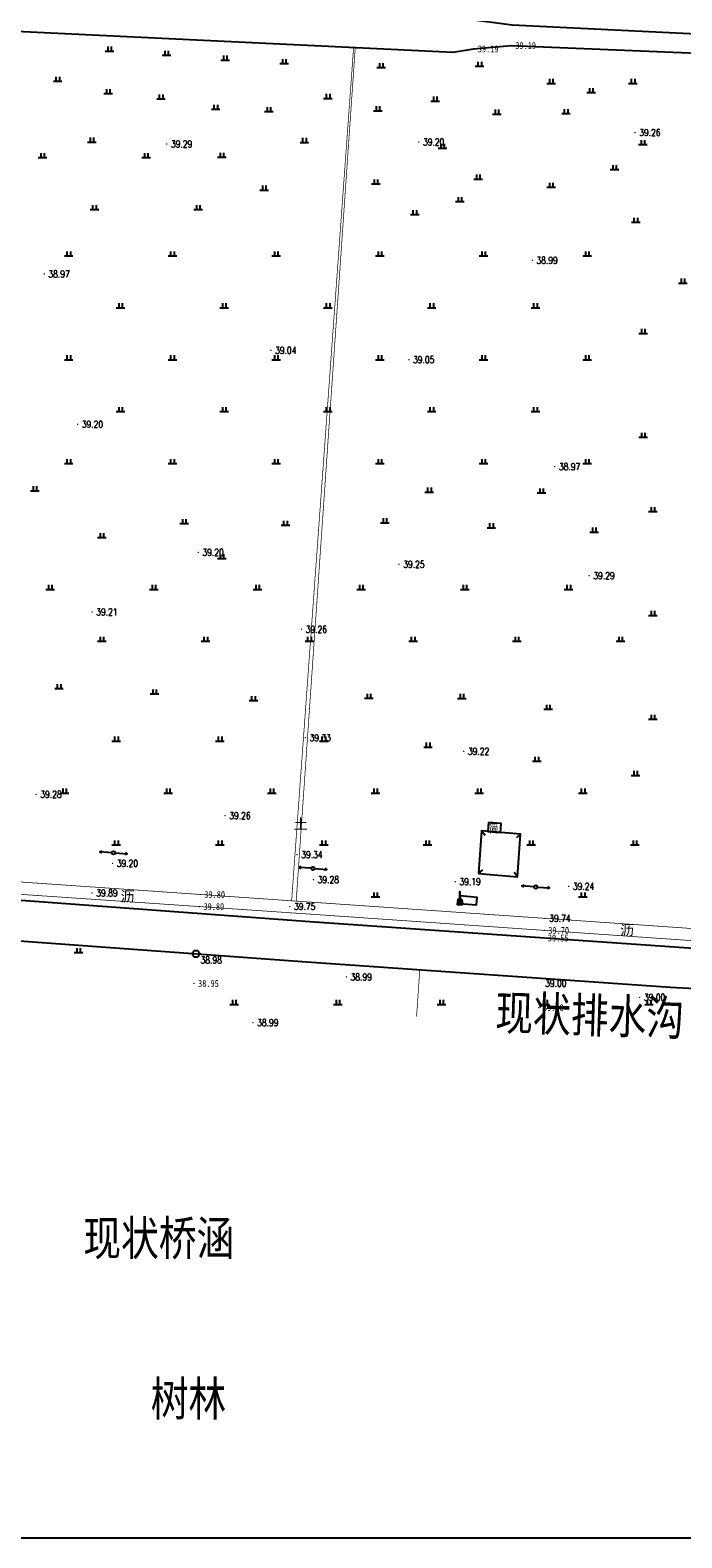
# Model space of a CAD drawing. Extents: x 456755 to 458049, y 3845626 to 3853218.
# Tile 7 of 80: x 457552 to 457741, y 3845626 to 3846061. Entities that reach past the tile are written whole.
import ezdxf
from ezdxf.enums import TextEntityAlignment as Align

# ---------------------------------------------------------------- set-up
doc = ezdxf.new("R2010")
doc.units = 0
doc.header["$PDMODE"] = 34
doc.header["$PDSIZE"] = 0.2
doc.linetypes.add('X2', pattern=[10, 8, -2])
doc.linetypes.add('X3', pattern=[5, 4, -1])
doc.layers.get('0').update_dxf_attribs({"linetype": 'CONTINUOUS'})
for name, color, linetype in [('DLDW', 11, 'CONTINUOUS'), ('DLSS', 4, 'CONTINUOUS'), ('DMTZ', 3, 'CONTINUOUS'), ('GCD', 1, 'CONTINUOUS'), ('GXYZ', 2, 'CONTINUOUS'), ('JMD', 6, 'CONTINUOUS'), ('SXSS', 5, 'CONTINUOUS'), ('ZBTZ', 3, 'CONTINUOUS'), ('零点距', 1, 'CONTINUOUS')]:
    doc.layers.add(name, color=color, linetype=linetype)
doc.styles.add('HZ', font='rs.shx', dxfattribs={"width": 0.8, "bigfont": 'hztxt.shx'})
doc.styles.add('仿宋体', font='仿宋_GB2312.ttf', dxfattribs={"width": 0.8})
doc.styles.add('正等线体', font='simhei.ttf')
doc.styles.add('黑体', font='simhei.ttf')
doc.linetypes.add('10411', pattern='A,2,[150,AAA.SHX,S=1,R=0,X=0,Y=1],2,[151,AAA.SHX,S=1,R=0,X=0,Y=3],1e-11', length=4)
doc.linetypes.add('1161', pattern='A,0,[149,AAA.SHX,S=0.15,R=0,X=0,Y=0],-1.6', length=1.6)
doc.linetypes.add('833', pattern='A,2,[150,AAA.SHX,S=0.8,R=0,X=0,Y=0.8],2,[150,AAA.SHX,S=2,R=0,X=0,Y=2],1e-11', length=4)
doc.linetypes.add('8352', pattern='A,1.5,[145,AAA.SHX,S=1,R=0,X=0,Y=1],1.5,-1,3,-1', length=8)

# ---------------------------------------------------------------- blocks, each defined once
blk = doc.blocks.new('GC200')
at = {"linetype": 'Continuous', "const_width": 0.2, "flags": 128}
blk.add_lwpolyline([(-0.1, 0, 1), (0.1, 0, 1)], format="xyb", close=True, dxfattribs=at)
blk = doc.blocks.new('gc013b')
at = {"linetype": 'Continuous'}
blk.add_line((0.5, 0), (4, 0), dxfattribs=at)
at = {"linetype": 'Continuous', "flags": 128}
blk.add_lwpolyline([(3.39, 0.35), (4, 0), (3.39, -0.35)], dxfattribs=at)
blk = doc.blocks.new('gc170')
at = {"linetype": 'Continuous'}
blk.add_circle((0, 0), 0.5, dxfattribs=at)
blk = doc.blocks.new('*U30')
at = {"linetype": 'Continuous'}
for points in [[(0, 2.5), (0.1, 3.6), (-0.1, 3.6)], [(0, 2.5), (-0.1, 3.6), (-0.1, 1.4)], [(0, 2.5), (-0.1, 1.4), (0.1, 1.4)], [(0, 2.5), (0.1, 1.4), (0.1, 3.6)]]:
    blk.add_solid(points, dxfattribs=at)
blk = doc.blocks.new('*U31')
at = {"linetype": 'Continuous'}
for points in [[(-0.1, -0.1), (-0.6, 0.6), (-0.8, -0.8)], [(-0.1, -0.1), (0.6, 0.6), (-0.6, 0.6)], [(-0.1, -0.1), (0.8, -0.8), (0.6, 0.6)], [(-0.1, -0.1), (-0.8, -0.8), (0.8, -0.8)]]:
    blk.add_solid(points, dxfattribs=at)
blk = doc.blocks.new('gc017')
for p, q in [((-0.6, 0.6), (-0.8, -0.8)), ((-0.6, 0.6), (0.6, 0.6)), ((0.6, 0.6), (0.8, -0.8)), ((-0.8, -0.8), (0.8, -0.8))]:
    blk.add_line(p, q)
for points in [[(0.6, 0.6), (-0.6, 0.6), (-0.8, -0.8), (0.8, -0.8)], [(-0.1, 0.6), (0.1, 0.6), (0.1, 2.8), (-0.1, 2.8)]]:
    blk.add_lwpolyline(points, close=True)
at = {"const_width": 0.2}
blk.add_lwpolyline([(-0.6, 0.6), (-0.6, 0.6), (-0.6, 0.6)], dxfattribs=at)
blk.add_point((0, 0))
at = {"linetype": 'Continuous'}
for name, p in [('*U31', (0, 0)), ('*U30', (0, -0.8))]:
    blk.add_blockref(name, p, dxfattribs=at)
blk = doc.blocks.new('gc119')
for p, q in [((-1.25, 0), (1.25, 0)), ((-0.5, 1.3), (-0.5, 0)), ((0.5, 1.3), (0.5, 0))]:
    blk.add_line(p, q)

msp = doc.modelspace()

# ---------------------------------------------------------------- linework, layer by layer
at = {"linetype": 'Continuous'}
msp.add_lwpolyline([(456966.52, 3845625.6), (458014.33, 3845625.6), (458014.33, 3847107.36), (456966.52, 3847107.36)], close=True, dxfattribs=at)
at = {"layer": 'DLDW', "linetype": '1161', "elevation": 6.49, "flags": 128}
msp.add_lwpolyline([(457676.34, 3845808.89), (457681.3, 3845808.51), (457681.48, 3845810.69), (457676.52, 3845811.11)], close=True, dxfattribs=at)
at = {"layer": 'DLSS', "linetype": 'X3', "const_width": 0.2, "elevation": 6.45, "flags": 128}
msp.add_lwpolyline([(457627.79, 3845809.69), (457645.72, 3846056.34)], dxfattribs=at)
at = {"layer": 'DLSS', "linetype": 'Continuous', "const_width": 0.2, "flags": 128}
for points, elevation in [([(457646.2, 3846056.32), (457629.11, 3845809.61)], 6.03), ([(457753.9, 3845797.48), (457633.2, 3845805.85), (457427.28, 3845819.9), (457345.4, 3845825.98), (457186.57, 3845837.44), (457042.24, 3845848.15), (456997.42, 3845849.83), (456996.26, 3845849.65), (456995.8, 3845849.43), (456995.22, 3845836.19), (456994.47, 3845821.88)], -33.29)]:
    msp.add_lwpolyline(points, dxfattribs=dict(at, elevation=elevation))
at = {"layer": 'DLSS', "linetype": 'X2', "const_width": 0.2, "elevation": 6.18, "flags": 128}
msp.add_lwpolyline([(457755.81, 3845800.85), (457633.67, 3845809.3), (457512.68, 3845817.68), (457428.16, 3845823.28), (457344.11, 3845829.4), (457310.62, 3845831.93)], dxfattribs=at)
at = {"layer": 'DMTZ', "color": 5, "linetype": '10411', "elevation": 6.67, "flags": 128}
for points in [[(457753.75, 3845795.29), (457633.05, 3845803.66), (457516.8, 3845812.18), (457416.09, 3845819.91), (457344.5, 3845825.01), (457186.95, 3845836.27), (457041.88, 3845847.1), (456997.32, 3845848.97)], [(456996.53, 3845836.92), (457041.2, 3845835.45), (457186.1, 3845824.64), (457343.67, 3845813.38), (457415.23, 3845808.28), (457515.93, 3845800.55), (457632.22, 3845792.03), (457737.43, 3845784.74), (457753.29, 3845783.91)]]:
    msp.add_lwpolyline(points, dxfattribs=at)
at = {"layer": 'JMD', "linetype": 'Continuous', "flags": 128}
for points, elevation in [([(457684.76, 3845832.37), (457684.54, 3845829.73), (457688.19, 3845829.43), (457688.41, 3845832.05)], 5.86), ([(457681.87, 3845817.6), (457693.16, 3845816.67), (457694.01, 3845828.96), (457682.71, 3845829.88)], -33.29)]:
    msp.add_lwpolyline(points, close=True, dxfattribs=dict(at, elevation=elevation))
at = {"layer": 'JMD', "linetype": 'Continuous', "elevation": -33.29}
for points in [[(457682.71, 3845829.88), (457683.76, 3845828.67)], [(457694.01, 3845828.96), (457692.8, 3845827.91)], [(457681.87, 3845817.6), (457683.08, 3845818.64)], [(457693.16, 3845816.67), (457692.12, 3845817.89)]]:
    msp.add_lwpolyline(points, dxfattribs=at)
at = {"layer": 'SXSS', "linetype": '833', "flags": 128}
for points, elevation in [([(457768.77, 3846058.99), (457691.57, 3846062.8), (457670.26, 3846065.57), (457327.33, 3846082.08), (457326.68, 3846081.22), (457326.45, 3846080.28)], 5.89), ([(457325.82, 3846072.34), (457327.36, 3846071.67), (457674.56, 3846054.95), (457680.44, 3846055.9), (457691.3, 3846056.88), (457768.52, 3846053.66)], 5.78)]:
    msp.add_lwpolyline(points, dxfattribs=dict(at, elevation=elevation))
at = {"layer": 'ZBTZ', "linetype": 'Continuous', "const_width": 0.2, "elevation": -33.29, "flags": 128}
msp.add_lwpolyline([(457663.93, 3845776.19), (457664.87, 3845789.76)], dxfattribs=at)
at = {"layer": '零点距', "linetype": 'Continuous'}
msp.add_circle((457600.14, 3845794.38, -33.29), 1, dxfattribs=at)

# ---------------------------------------------------------------- block references
at = {"layer": 'DLDW', "linetype": '1161'}
msp.add_blockref('gc017', (457676.46, 3845809.48, -33.29), dxfattribs=at)
at = {"layer": 'GCD', "linetype": 'Continuous'}
ref = msp.add_blockref('GC200', (457691.3, 3846056.88, 5.89), dxfattribs=at)
ref.add_attrib('height', '39.19', dxfattribs={"linetype": 'Continuous', "height": 2, "style": '正等线体', "width": 0.8}).set_placement((457692.5, 3846056.88, 5.89), align=Align.MIDDLE_LEFT)
ref = msp.add_blockref('GC200', (457680.44, 3846055.9, 5.89), dxfattribs=at)
ref.add_attrib('height', '39.19', dxfattribs={"linetype": 'Continuous', "height": 2, "style": '正等线体', "width": 0.8}).set_placement((457681.64, 3846055.9, 5.89), align=Align.MIDDLE_LEFT)
ref = msp.add_blockref('GC200', (457727.14, 3846031.73, -33.25), dxfattribs=at)
ref.add_attrib('height', '39.26', dxfattribs={"linetype": 'Continuous', "height": 2, "style": 'HZ', "width": 0.8}).set_placement((457728.34, 3846031.73, -72.51), align=Align.MIDDLE_LEFT)
ref = msp.add_blockref('GC200', (457591.68, 3846028.43, -33.22), dxfattribs=at)
ref.add_attrib('height', '39.29', dxfattribs={"linetype": 'Continuous', "height": 2, "style": 'HZ', "width": 0.8}).set_placement((457592.88, 3846028.43, -72.51), align=Align.MIDDLE_LEFT)
ref = msp.add_blockref('GC200', (457664.59, 3846028.97, 5.91), dxfattribs=at)
ref.add_attrib('height', '39.20', dxfattribs={"linetype": 'Continuous', "height": 2, "style": 'HZ', "width": 0.8}).set_placement((457665.79, 3846028.97, -33.29), align=Align.MIDDLE_LEFT)
ref = msp.add_blockref('GC200', (457556.23, 3845990.83, 45), dxfattribs=at)
ref.add_attrib('height', '38.97', dxfattribs={"linetype": 'Continuous', "height": 2, "style": 'HZ', "width": 0.8}).set_placement((457557.43, 3845990.83, 6.03), align=Align.MIDDLE_LEFT)
ref = msp.add_blockref('GC200', (457697.41, 3845994.8, 45.02), dxfattribs=at)
ref.add_attrib('height', '38.99', dxfattribs={"linetype": 'Continuous', "height": 2, "style": 'HZ', "width": 0.8}).set_placement((457698.61, 3845994.8, 6.03), align=Align.MIDDLE_LEFT)
ref = msp.add_blockref('GC200', (457621.8, 3845968.79, 45.07), dxfattribs=at)
ref.add_attrib('height', '39.04', dxfattribs={"linetype": 'Continuous', "height": 2, "style": 'HZ', "width": 0.8}).set_placement((457623, 3845968.79, 6.03), align=Align.MIDDLE_LEFT)
ref = msp.add_blockref('GC200', (457661.71, 3845966.08, 45.08), dxfattribs=at)
ref.add_attrib('height', '39.05', dxfattribs={"linetype": 'Continuous', "height": 2, "style": 'HZ', "width": 0.8}).set_placement((457662.91, 3845966.08, 6.03), align=Align.MIDDLE_LEFT)
ref = msp.add_blockref('GC200', (457565.88, 3845947.44, 5.91), dxfattribs=at)
ref.add_attrib('height', '39.20', dxfattribs={"linetype": 'Continuous', "height": 2, "style": 'HZ', "width": 0.8}).set_placement((457567.08, 3845947.44, -33.29), align=Align.MIDDLE_LEFT)
ref = msp.add_blockref('GC200', (457703.92, 3845935.14, 5.68), dxfattribs=at)
ref.add_attrib('height', '38.97', dxfattribs={"linetype": 'Continuous', "height": 2, "style": 'HZ', "width": 0.8}).set_placement((457705.12, 3845935.14, -33.29), align=Align.MIDDLE_LEFT)
ref = msp.add_blockref('GC200', (457600.79, 3845910.39, -33.3), dxfattribs=at)
ref.add_attrib('height', '39.20', dxfattribs={"linetype": 'Continuous', "height": 2, "style": 'HZ', "width": 0.8}).set_placement((457601.99, 3845910.39, -72.51), align=Align.MIDDLE_LEFT)
ref = msp.add_blockref('GC200', (457658.88, 3845906.97, -33.26), dxfattribs=at)
ref.add_attrib('height', '39.25', dxfattribs={"linetype": 'Continuous', "height": 2, "style": 'HZ', "width": 0.8}).set_placement((457660.08, 3845906.97, -72.51), align=Align.MIDDLE_LEFT)
ref = msp.add_blockref('GC200', (457713.86, 3845903.65, -33.22), dxfattribs=at)
ref.add_attrib('height', '39.29', dxfattribs={"linetype": 'Continuous', "height": 2, "style": 'HZ', "width": 0.8}).set_placement((457715.06, 3845903.65, -72.51), align=Align.MIDDLE_LEFT)
ref = msp.add_blockref('GC200', (457570.06, 3845893.17, -33.29), dxfattribs=at)
ref.add_attrib('height', '39.21', dxfattribs={"linetype": 'Continuous', "height": 2, "style": 'HZ', "width": 0.8}).set_placement((457571.26, 3845893.17, -72.51), align=Align.MIDDLE_LEFT)
ref = msp.add_blockref('GC200', (457630.65, 3845888.17, -33.25), dxfattribs=at)
ref.add_attrib('height', '39.26', dxfattribs={"linetype": 'Continuous', "height": 2, "style": 'HZ', "width": 0.8}).set_placement((457631.85, 3845888.17, -72.51), align=Align.MIDDLE_LEFT)
ref = msp.add_blockref('GC200', (457631.79, 3845856.81, 6.03), dxfattribs=at)
ref.add_attrib('height', '39.33', dxfattribs={"linetype": 'Continuous', "height": 2, "style": 'HZ', "width": 0.8}).set_placement((457632.99, 3845856.81, -33.29), align=Align.MIDDLE_LEFT)
ref = msp.add_blockref('GC200', (457677.58, 3845852.88, 5.92), dxfattribs=at)
ref.add_attrib('height', '39.22', dxfattribs={"linetype": 'Continuous', "height": 2, "style": 'HZ', "width": 0.8}).set_placement((457678.78, 3845852.88, -33.29), align=Align.MIDDLE_LEFT)
ref = msp.add_blockref('GC200', (457553.9, 3845840.45, 5.98), dxfattribs=at)
ref.add_attrib('height', '39.28', dxfattribs={"linetype": 'Continuous', "height": 2, "style": 'HZ', "width": 0.8}).set_placement((457555.1, 3845840.45, -33.29), align=Align.MIDDLE_LEFT)
ref = msp.add_blockref('GC200', (457608.55, 3845834.33, 5.97), dxfattribs=at)
ref.add_attrib('height', '39.26', dxfattribs={"linetype": 'Continuous', "height": 2, "style": 'HZ', "width": 0.8}).set_placement((457609.75, 3845834.33, -33.29), align=Align.MIDDLE_LEFT)
ref = msp.add_blockref('GC200', (457629.39, 3845823.03, 6.04), dxfattribs=at)
ref.add_attrib('height', '39.34', dxfattribs={"linetype": 'Continuous', "height": 2, "style": 'HZ', "width": 0.8}).set_placement((457630.59, 3845823.03, -33.29), align=Align.MIDDLE_LEFT)
ref = msp.add_blockref('GC200', (457576, 3845820.51, 5.9), dxfattribs=at)
ref.add_attrib('height', '39.20', dxfattribs={"linetype": 'Continuous', "height": 2, "style": 'HZ', "width": 0.8}).set_placement((457577.2, 3845820.51, -33.29), align=Align.MIDDLE_LEFT)
ref = msp.add_blockref('GC200', (457634.12, 3845815.84, 5.99), dxfattribs=at)
ref.add_attrib('height', '39.28', dxfattribs={"linetype": 'Continuous', "height": 2, "style": 'HZ', "width": 0.8}).set_placement((457635.32, 3845815.84, -33.29), align=Align.MIDDLE_LEFT)
ref = msp.add_blockref('GC200', (457675.14, 3845815.2, 5.9), dxfattribs=at)
ref.add_attrib('height', '39.19', dxfattribs={"linetype": 'Continuous', "height": 2, "style": 'HZ', "width": 0.8}).set_placement((457676.34, 3845815.2, -33.29), align=Align.MIDDLE_LEFT)
ref = msp.add_blockref('GC200', (457707.94, 3845813.85, 5.95), dxfattribs=at)
ref.add_attrib('height', '39.24', dxfattribs={"linetype": 'Continuous', "height": 2, "style": 'HZ', "width": 0.8}).set_placement((457709.14, 3845813.85, -33.29), align=Align.MIDDLE_LEFT)
ref = msp.add_blockref('GC200', (457570.09, 3845811.97, 6.59), dxfattribs=at)
ref.add_attrib('height', '39.89', dxfattribs={"linetype": 'Continuous', "height": 2, "style": 'HZ', "width": 0.8}).set_placement((457571.29, 3845811.97, 6.59), align=Align.MIDDLE_LEFT)
ref = msp.add_blockref('GC200', (457601.1, 3845808.04, 6.51), dxfattribs=at)
ref.add_attrib('height', '39.80', dxfattribs={"linetype": 'Continuous', "height": 2, "style": '正等线体', "width": 0.8}).set_placement((457602.3, 3845808.04, 6.51), align=Align.MIDDLE_LEFT)
ref = msp.add_blockref('GC200', (457601.34, 3845811.54, 6.51), dxfattribs=at)
ref.add_attrib('height', '39.80', dxfattribs={"linetype": 'Continuous', "height": 2, "style": '正等线体', "width": 0.8}).set_placement((457602.54, 3845811.54, 6.51), align=Align.MIDDLE_LEFT)
ref = msp.add_blockref('GC200', (457627.29, 3845808.06, 6.45), dxfattribs=at)
ref.add_attrib('height', '39.75', dxfattribs={"linetype": 'Continuous', "height": 2, "style": 'HZ', "width": 0.8}).set_placement((457628.49, 3845808.06, -33.29), align=Align.MIDDLE_LEFT)
ref = msp.add_blockref('GC200', (457701.1, 3845804.63, 6.45), dxfattribs=at)
ref.add_attrib('height', '39.74', dxfattribs={"linetype": 'Continuous', "height": 2, "style": 'HZ', "width": 0.8}).set_placement((457702.3, 3845804.63, -73.03), align=Align.MIDDLE_LEFT)
ref = msp.add_blockref('GC200', (457700.86, 3845801.16, 6.41), dxfattribs=at)
ref.add_attrib('height', '39.70', dxfattribs={"linetype": 'Continuous', "height": 2, "style": '正等线体', "width": 0.8}).set_placement((457702.06, 3845801.16, 6.41), align=Align.MIDDLE_LEFT)
ref = msp.add_blockref('GC200', (457700.71, 3845798.97, 6.26), dxfattribs=at)
ref.add_attrib('height', '39.55', dxfattribs={"linetype": 'Continuous', "height": 2, "style": '正等线体', "width": 0.8}).set_placement((457701.91, 3845798.97, 6.26), align=Align.MIDDLE_LEFT)
ref = msp.add_blockref('GC200', (457600.14, 3845794.38, 5.69), dxfattribs=at)
ref.add_attrib('height', '38.98', dxfattribs={"linetype": 'Continuous', "height": 2, "style": 'HZ', "width": 0.8}).set_placement((457601.45, 3845792.58, -72.28), align=Align.MIDDLE_LEFT)
ref = msp.add_blockref('GC200', (457643.64, 3845787.7, 5.69), dxfattribs=at)
ref.add_attrib('height', '38.99', dxfattribs={"linetype": 'Continuous', "height": 2, "style": 'HZ', "width": 0.8}).set_placement((457644.84, 3845787.7, -33.29), align=Align.MIDDLE_LEFT)
ref = msp.add_blockref('GC200', (457699.89, 3845787.34, 5.71), dxfattribs=at)
ref.add_attrib('height', '39.00', dxfattribs={"linetype": 'Continuous', "height": 2, "style": 'HZ', "width": 0.8}).set_placement((457701.12, 3845785.88, -72.29), align=Align.MIDDLE_LEFT)
ref = msp.add_blockref('GC200', (457599.54, 3845785.83, 5.66), dxfattribs=at)
ref.add_attrib('height', '38.95', dxfattribs={"linetype": 'Continuous', "height": 2, "style": '正等线体', "width": 0.8}).set_placement((457600.74, 3845785.83, 5.66), align=Align.MIDDLE_LEFT)
ref = msp.add_blockref('GC200', (457728.49, 3845781.84, 5.71), dxfattribs=at)
ref.add_attrib('height', '39.00', dxfattribs={"linetype": 'Continuous', "height": 2, "style": 'HZ', "width": 0.8}).set_placement((457729.69, 3845781.84, -33.29), align=Align.MIDDLE_LEFT)
ref = msp.add_blockref('GC200', (457699.29, 3845778.83, 5.71), dxfattribs=at)
ref.add_attrib('height', '39.00', dxfattribs={"linetype": 'Continuous', "height": 2, "style": '正等线体', "width": 0.8}).set_placement((457700.49, 3845778.83, 5.71), align=Align.MIDDLE_LEFT)
ref = msp.add_blockref('GC200', (457616.62, 3845774.49, 5.7), dxfattribs=at)
ref.add_attrib('height', '38.99', dxfattribs={"linetype": 'Continuous', "height": 2, "style": 'HZ', "width": 0.8}).set_placement((457617.82, 3845774.49, -33.29), align=Align.MIDDLE_LEFT)
at = {"layer": 'GXYZ', "linetype": 'Continuous'}
for p, rotation in [((457576.27, 3845823.56, -33.29), 175.6479914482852), ((457576.27, 3845823.56, -33.29), 355.5446279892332), ((457633.95, 3845819.06, -33.29), 175.5446279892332), ((457633.95, 3845819.06, -33.29), 355.2340037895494), ((457698.39, 3845813.69, -33.29), 175.2340037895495), ((457698.39, 3845813.69, -33.29), 356.2981624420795)]:
    msp.add_blockref('gc013b', p, dxfattribs=dict(at, rotation=rotation))
for p in [(457576.27, 3845823.56, -33.29), (457633.95, 3845819.06, -33.29), (457698.39, 3845813.69, -33.29)]:
    msp.add_blockref('gc170', p, dxfattribs=at)
at = {"layer": 'ZBTZ', "linetype": 'Continuous'}
for p in [(457575.14, 3846055.25, -72.51), (457591.59, 3846054.06, -72.51), (457608.59, 3846052.68, -72.51), (457625.61, 3846051.66, -72.51), (457653.72, 3846050.48, -72.51), (457682.18, 3846050.87, -72.51), (457560.12, 3846046.55, -72.51), (457574.75, 3846043, -72.51), (457702.87, 3846045.92, -72.51), (457714.41, 3846043.25, -72.51), (457726.53, 3846045.91, -72.51), (457590.01, 3846041.42, -72.51), (457605.82, 3846038.46, -72.51), (457638.3, 3846041.59, -72.51), (457669.33, 3846040.8, -72.51), (457621.18, 3846037.79, -33.29), (457652.73, 3846038.03, -72.51), (457687.13, 3846037.04, -72.51), (457707.16, 3846037.22, -72.51), (457570, 3846028.97, -72.51), (457631.47, 3846028.87, -33.29), (457671.44, 3846027.19, -33.29), (457729.41, 3846028.25, -72.51), (457555.74, 3846024.47, -72.51), (457585.74, 3846024.47, -72.51), (457607.62, 3846024.6, -72.51), (457721.2, 3846021.02, -72.51), (457652.14, 3846016.89, -72.51), (457681.73, 3846018.26, -33.29), (457619.88, 3846015.12, -72.51), (457702.87, 3846015.92, -72.51), (457570.74, 3846009.47, -72.51), (457600.74, 3846009.47, -72.51), (457663.4, 3846008, -72.51), (457676.45, 3846011.76, -72.51), (457727.32, 3846005.81, -72.51), (457563.3, 3845996.08, 6.03), (457593.3, 3845996.08, 6.03), (457623.3, 3845996.08, 6.03), (457653.3, 3845996.08, 6.03), (457683.3, 3845996.08, 6.03), (457713.3, 3845996.08, 6.03), (457740.97, 3845988.22, -72.51), (457578.3, 3845981.08, 6.03), (457608.3, 3845981.08, 6.03), (457638.3, 3845981.08, 6.03), (457668.3, 3845981.08, 6.03), (457698.3, 3845981.08, 6.03), (457729.51, 3845973.68, -72.51), (457563.3, 3845966.08, 6.03), (457593.3, 3845966.08, 6.03), (457623.3, 3845966.08, 6.03), (457653.3, 3845966.08, 6.03), (457683.3, 3845966.08, 6.03), (457713.3, 3845966.08, 6.03), (457578.3, 3845951.08, 6.03), (457608.3, 3845951.08, 6.03), (457638.3, 3845951.08, 6.03), (457668.3, 3845951.08, 6.03), (457698.3, 3845951.08, 6.03), (457729.51, 3845943.68, -72.51), (457563.3, 3845936.08, 6.03), (457593.3, 3845936.08, 6.03), (457623.3, 3845936.08, 6.03), (457653.3, 3845936.08, 6.03), (457683.3, 3845936.08, 6.03), (457713.3, 3845936.08, 6.03), (457553.53, 3845928.21, -72.51), (457667.61, 3845927.82, -72.51), (457700.07, 3845927.57, -72.51), (457732.3, 3845922.17, -33.29), (457596.69, 3845918.71, -72.51), (457625.98, 3845918.22, -72.51), (457654.76, 3845918.96, -72.51), (457685.56, 3845917.5, -72.51), (457572.92, 3845914.69, -72.51), (457715.32, 3845916.27, -72.51), (457607.63, 3845908.62, -72.51), (457557.92, 3845899.69, -72.51), (457587.92, 3845899.69, -72.51), (457617.92, 3845899.69, -72.51), (457647.92, 3845899.69, -72.51), (457677.92, 3845899.69, -72.51), (457707.92, 3845899.69, -72.51), (457732.3, 3845892.17, -33.29), (457572.92, 3845884.69, -72.51), (457602.92, 3845884.69, -72.51), (457632.92, 3845884.69, -72.51), (457662.92, 3845884.69, -72.51), (457692.92, 3845884.69, -72.51), (457722.92, 3845884.69, -72.51), (457560.5, 3845871.04, -72.51), (457588.14, 3845869.47, -72.51), (457616.72, 3845867.59, -72.51), (457650.15, 3845868.22, -72.51), (457677.03, 3845868.21, -72.51), (457701.98, 3845865.08, -72.51), (457732.3, 3845862.17, -33.29), (457577.07, 3845855.85, -33.29), (457607.07, 3845855.85, -33.29), (457637.07, 3845855.85, -33.29), (457667.24, 3845854.12, -33.29), (457698.69, 3845850.02, -33.29), (457727.24, 3845845.95, -33.29), (457562.07, 3845840.85, -33.29), (457592.07, 3845840.85, -33.29), (457622.07, 3845840.85, -33.29), (457652.07, 3845840.85, -33.29), (457682.07, 3845840.85, -33.29), (457712.07, 3845840.85, -33.29), (457577.07, 3845825.85, -33.29), (457607.07, 3845825.85, -33.29), (457637.07, 3845825.85, -33.29), (457667.07, 3845825.85, -33.29), (457697.07, 3845825.85, -33.29), (457727.07, 3845825.85, -33.29), (457652.07, 3845810.85, -33.29), (457712.07, 3845810.85, -33.29), (457566.17, 3845794.75, -33.29), (457611.17, 3845779.75, -33.29), (457641.17, 3845779.75, -33.29), (457671.17, 3845779.75, -33.29), (457701.17, 3845779.75, -33.29), (457731.17, 3845779.75, -33.29)]:
    msp.add_blockref('gc119', p, dxfattribs=at)

# ---------------------------------------------------------------- texts
at = {"layer": 'DLSS', "linetype": 'Continuous', "style": '黑体'}
for s, p in [('土', (457630.43, 3845832.04, -33.29)), ('沥', (457580.35, 3845810.96, -33.29)), ('沥', (457724.84, 3845801.24, -33.29))]:
    msp.add_text(s, height=3, dxfattribs=at).set_placement(p, align=Align.MIDDLE)
at = {"layer": 'DLSS', "color": 1, "linetype": 'X3', "style": '仿宋体', "width": 0.8}
msp.add_text('现状桥涵', height=10, dxfattribs=at).set_placement((457567.54, 3845707.22))
at = {"layer": 'DLSS', "color": 7, "linetype": 'X3', "style": '仿宋体', "width": 0.8}
msp.add_text('树林', height=10, dxfattribs=at).set_placement((457587.02, 3845660.83))
at = {"layer": 'JMD', "linetype": 'Continuous', "style": 'HZ', "width": 0.8}
msp.add_text('简', height=3, dxfattribs=at).set_placement((457686.25, 3845830.78, -33.29), align=Align.MIDDLE)
at = {"layer": 'SXSS', "linetype": '8352', "style": '仿宋体', "width": 0.8}
msp.add_text('现状排水沟', height=10, rotation=358.2436, dxfattribs=at).set_placement((457686.62, 3845772.48, -33.29))

doc.saveas('drawing.dxf')
